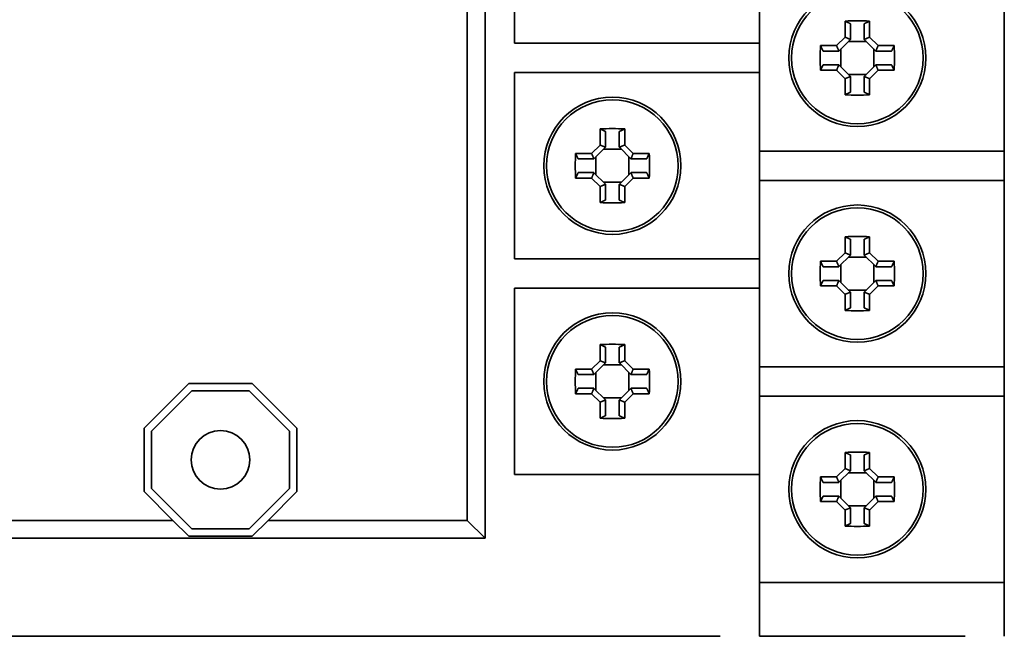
# Model space of a CAD drawing. Header units: millimetres. Extents: x 39 to 182, y 93 to 195.
# Tile 4 of 6: x 69 to 119, y 136 to 167. Entities that reach past the tile are written whole.
import ezdxf

# ---------------------------------------------------------------- set-up
doc = ezdxf.new("R2010")
doc.units = ezdxf.units.MM
doc.layers.add('Visible (ISO)', color=7, linetype='Continuous', lineweight=35)

msp = doc.modelspace()

# ---------------------------------------------------------------- linework, layer by layer
at = {"layer": 'Visible (ISO)'}
for p, q in [((92.616, 178.623), (92.616, 140.623)), ((91.706, 141.533), (91.706, 177.713)), ((94.116, 165.873), (94.116, 175.373)), ((106.616, 175.373), (106.616, 165.873)), ((119.116, 169.873), (119.116, 160.373)), ((110.988, 166.182), (110.988, 166.999)), ((111.266, 166.871), (111.266, 166.073)), ((111.966, 166.073), (111.966, 166.871)), ((112.245, 166.999), (112.245, 166.182)), ((104.616, 165.873), (94.116, 165.873)), ((106.616, 165.873), (104.616, 165.873)), ((106.616, 164.373), (106.616, 165.873)), ((110.557, 165.751), (110.988, 166.182)), ((111.262, 166.069), (110.67, 165.477)), ((112.076, 165.963), (111.156, 165.963)), ((111.262, 166.069), (111.266, 166.073)), ((111.97, 166.069), (111.966, 166.073)), ((112.562, 165.477), (111.97, 166.069)), ((112.245, 166.182), (112.675, 165.751)), ((109.74, 165.751), (110.557, 165.751)), ((110.666, 165.473), (109.869, 165.473)), ((110.67, 165.477), (110.666, 165.473)), ((110.776, 165.583), (110.776, 164.663)), ((112.456, 164.663), (112.456, 165.583)), ((112.562, 165.477), (112.566, 165.473)), ((113.364, 165.473), (112.566, 165.473)), ((112.675, 165.751), (113.492, 165.751)), ((94.116, 154.873), (94.116, 164.373)), ((94.116, 164.373), (104.616, 164.373)), ((104.616, 164.373), (106.616, 164.373)), ((106.616, 164.373), (106.616, 154.873)), ((110.557, 164.494), (109.74, 164.494)), ((109.869, 164.773), (110.666, 164.773)), ((110.988, 164.064), (110.557, 164.494)), ((110.67, 164.769), (110.666, 164.773)), ((110.67, 164.769), (111.262, 164.177)), ((111.97, 164.177), (112.562, 164.769)), ((112.675, 164.494), (112.245, 164.064)), ((112.562, 164.769), (112.566, 164.773)), ((112.566, 164.773), (113.364, 164.773)), ((113.492, 164.494), (112.675, 164.494)), ((110.988, 163.247), (110.988, 164.064)), ((111.156, 164.283), (112.076, 164.283)), ((111.262, 164.177), (111.266, 164.173)), ((111.266, 164.173), (111.266, 163.375)), ((111.97, 164.177), (111.966, 164.173)), ((111.966, 163.375), (111.966, 164.173)), ((112.245, 164.064), (112.245, 163.247)), ((98.488, 160.682), (98.488, 161.499)), ((98.766, 161.371), (98.766, 160.573)), ((99.466, 160.573), (99.466, 161.371)), ((99.745, 161.499), (99.745, 160.682)), ((98.057, 160.251), (98.488, 160.682)), ((98.762, 160.569), (98.17, 159.977)), ((99.576, 160.463), (98.656, 160.463)), ((98.762, 160.569), (98.766, 160.573)), ((99.47, 160.569), (99.466, 160.573)), ((100.062, 159.977), (99.47, 160.569)), ((99.745, 160.682), (100.175, 160.251)), ((117.116, 160.373), (106.616, 160.373)), ((119.116, 160.373), (117.116, 160.373)), ((119.116, 158.873), (119.116, 160.373)), ((97.24, 160.251), (98.057, 160.251)), ((98.166, 159.973), (97.369, 159.973)), ((98.17, 159.977), (98.166, 159.973)), ((98.276, 160.083), (98.276, 159.163)), ((99.956, 159.163), (99.956, 160.083)), ((100.062, 159.977), (100.066, 159.973)), ((100.864, 159.973), (100.066, 159.973)), ((100.175, 160.251), (100.992, 160.251)), ((98.057, 158.994), (97.24, 158.994)), ((97.369, 159.273), (98.166, 159.273)), ((98.488, 158.564), (98.057, 158.994)), ((98.17, 159.269), (98.166, 159.273)), ((98.17, 159.269), (98.762, 158.677)), ((99.47, 158.677), (100.062, 159.269)), ((100.175, 158.994), (99.745, 158.564)), ((100.062, 159.269), (100.066, 159.273)), ((100.066, 159.273), (100.864, 159.273)), ((100.992, 158.994), (100.175, 158.994)), ((106.616, 158.873), (117.116, 158.873)), ((117.116, 158.873), (119.116, 158.873)), ((119.116, 158.873), (119.116, 149.373)), ((98.488, 157.747), (98.488, 158.564)), ((98.656, 158.783), (99.576, 158.783)), ((98.762, 158.677), (98.766, 158.673)), ((98.766, 158.673), (98.766, 157.875)), ((99.47, 158.677), (99.466, 158.673)), ((99.466, 157.875), (99.466, 158.673)), ((99.745, 158.564), (99.745, 157.747)), ((110.988, 155.182), (110.988, 155.999)), ((111.266, 155.871), (111.266, 155.073)), ((111.966, 155.073), (111.966, 155.871)), ((112.245, 155.999), (112.245, 155.182)), ((104.616, 154.873), (94.116, 154.873)), ((106.616, 154.873), (104.616, 154.873)), ((106.616, 153.373), (106.616, 154.873)), ((110.557, 154.751), (110.988, 155.182)), ((111.262, 155.069), (110.67, 154.477)), ((112.076, 154.963), (111.156, 154.963)), ((111.262, 155.069), (111.266, 155.073)), ((111.97, 155.069), (111.966, 155.073)), ((112.562, 154.477), (111.97, 155.069)), ((112.245, 155.182), (112.675, 154.751)), ((109.74, 154.751), (110.557, 154.751)), ((110.666, 154.473), (109.869, 154.473)), ((110.67, 154.477), (110.666, 154.473)), ((110.776, 154.583), (110.776, 153.663)), ((112.456, 153.663), (112.456, 154.583)), ((112.562, 154.477), (112.566, 154.473)), ((113.364, 154.473), (112.566, 154.473)), ((112.675, 154.751), (113.492, 154.751)), ((109.869, 153.773), (110.666, 153.773)), ((110.67, 153.769), (110.666, 153.773)), ((110.67, 153.769), (111.262, 153.177)), ((111.97, 153.177), (112.562, 153.769)), ((112.562, 153.769), (112.566, 153.773)), ((112.566, 153.773), (113.364, 153.773)), ((94.116, 143.873), (94.116, 153.373)), ((94.116, 153.373), (104.616, 153.373)), ((104.616, 153.373), (106.616, 153.373)), ((106.616, 153.373), (106.616, 143.873)), ((110.557, 153.494), (109.74, 153.494)), ((110.988, 153.064), (110.557, 153.494)), ((111.156, 153.283), (112.076, 153.283)), ((112.675, 153.494), (112.245, 153.064)), ((113.492, 153.494), (112.675, 153.494)), ((110.988, 152.247), (110.988, 153.064)), ((111.262, 153.177), (111.266, 153.173)), ((111.266, 153.173), (111.266, 152.375)), ((111.97, 153.177), (111.966, 153.173)), ((111.966, 152.375), (111.966, 153.173)), ((112.245, 153.064), (112.245, 152.247)), ((98.488, 149.682), (98.488, 150.499)), ((98.766, 150.371), (98.766, 149.573)), ((99.466, 149.573), (99.466, 150.371)), ((99.745, 150.499), (99.745, 149.682)), ((97.24, 149.251), (98.057, 149.251)), ((98.057, 149.251), (98.488, 149.682)), ((98.762, 149.569), (98.17, 148.977)), ((99.576, 149.463), (98.656, 149.463)), ((98.762, 149.569), (98.766, 149.573)), ((99.47, 149.569), (99.466, 149.573)), ((100.062, 148.977), (99.47, 149.569)), ((99.745, 149.682), (100.175, 149.251)), ((100.175, 149.251), (100.992, 149.251)), ((117.116, 149.373), (106.616, 149.373)), ((119.116, 149.373), (117.116, 149.373)), ((119.116, 147.873), (119.116, 149.373)), ((98.166, 148.973), (97.369, 148.973)), ((98.17, 148.977), (98.166, 148.973)), ((98.276, 149.083), (98.276, 148.163)), ((99.956, 148.163), (99.956, 149.083)), ((100.062, 148.977), (100.066, 148.973)), ((100.864, 148.973), (100.066, 148.973)), ((75.216, 146.238), (77.501, 148.523)), ((77.501, 148.523), (80.732, 148.523)), ((80.732, 148.523), (83.016, 146.238)), ((97.369, 148.273), (98.166, 148.273)), ((98.17, 148.269), (98.166, 148.273)), ((98.17, 148.269), (98.762, 147.677)), ((99.47, 147.677), (100.062, 148.269)), ((100.062, 148.269), (100.066, 148.273)), ((100.066, 148.273), (100.864, 148.273)), ((75.591, 146.083), (77.656, 148.148)), ((77.656, 148.148), (80.576, 148.148)), ((80.576, 148.148), (82.641, 146.083)), ((98.057, 147.994), (97.24, 147.994)), ((98.488, 147.564), (98.057, 147.994)), ((98.656, 147.783), (99.576, 147.783)), ((100.175, 147.994), (99.745, 147.564)), ((100.992, 147.994), (100.175, 147.994)), ((106.616, 147.873), (117.116, 147.873)), ((117.116, 147.873), (119.116, 147.873)), ((119.116, 147.873), (119.116, 138.373)), ((98.488, 146.747), (98.488, 147.564)), ((98.762, 147.677), (98.766, 147.673)), ((98.766, 147.673), (98.766, 146.875)), ((99.47, 147.677), (99.466, 147.673)), ((99.466, 146.875), (99.466, 147.673)), ((99.745, 147.564), (99.745, 146.747)), ((75.216, 143.008), (75.216, 146.238)), ((83.016, 146.238), (83.016, 143.008)), ((75.591, 143.163), (75.591, 146.083)), ((82.641, 146.083), (82.641, 143.163)), ((110.988, 144.182), (110.988, 144.999)), ((111.266, 144.871), (111.266, 144.073)), ((111.966, 144.073), (111.966, 144.871)), ((112.245, 144.999), (112.245, 144.182)), ((104.616, 143.873), (94.116, 143.873)), ((106.616, 143.873), (104.616, 143.873)), ((106.616, 135.623), (106.616, 143.873)), ((109.74, 143.751), (110.557, 143.751)), ((110.557, 143.751), (110.988, 144.182)), ((111.262, 144.069), (110.67, 143.477)), ((112.076, 143.963), (111.156, 143.963)), ((111.262, 144.069), (111.266, 144.073)), ((111.97, 144.069), (111.966, 144.073)), ((112.562, 143.477), (111.97, 144.069)), ((112.245, 144.182), (112.675, 143.751)), ((112.675, 143.751), (113.492, 143.751)), ((110.666, 143.473), (109.869, 143.473)), ((110.67, 143.477), (110.666, 143.473)), ((110.776, 143.583), (110.776, 142.663)), ((112.456, 142.663), (112.456, 143.583)), ((112.562, 143.477), (112.566, 143.473)), ((113.364, 143.473), (112.566, 143.473)), ((76.691, 141.533), (75.216, 143.008)), ((77.656, 141.098), (75.591, 143.163)), ((82.641, 143.163), (80.576, 141.098)), ((83.016, 143.008), (81.542, 141.533)), ((109.869, 142.773), (110.666, 142.773)), ((110.67, 142.769), (110.666, 142.773)), ((110.67, 142.769), (111.262, 142.177)), ((111.97, 142.177), (112.562, 142.769)), ((112.562, 142.769), (112.566, 142.773)), ((112.566, 142.773), (113.364, 142.773)), ((110.557, 142.494), (109.74, 142.494)), ((110.988, 142.064), (110.557, 142.494)), ((111.156, 142.283), (112.076, 142.283)), ((112.675, 142.494), (112.245, 142.064)), ((113.492, 142.494), (112.675, 142.494)), ((110.988, 141.247), (110.988, 142.064)), ((111.262, 142.177), (111.266, 142.173)), ((111.266, 142.173), (111.266, 141.375)), ((111.97, 142.177), (111.966, 142.173)), ((111.966, 141.375), (111.966, 142.173)), ((112.245, 142.064), (112.245, 141.247)), ((66.526, 141.533), (76.691, 141.533)), ((77.501, 140.723), (76.691, 141.533)), ((81.542, 141.533), (80.732, 140.723)), ((81.542, 141.533), (91.706, 141.533)), ((92.616, 140.623), (91.706, 141.533)), ((80.732, 140.723), (77.501, 140.723)), ((80.576, 141.098), (77.656, 141.098)), ((92.616, 140.623), (65.616, 140.623)), ((117.116, 138.373), (106.616, 138.373)), ((119.116, 138.373), (117.116, 138.373)), ((119.116, 135.623), (119.116, 138.373)), ((104.616, 135.623), (64.116, 135.623)), ((117.116, 135.623), (106.616, 135.623))]:
    msp.add_line(p, q, dxfattribs=at)
at = {"layer": 'Visible (ISO)', "flags": 128}
for points in [[(110.988, 166.999), (111, 166.994), (111.012, 166.988), (111.023, 166.983), (111.035, 166.977), (111.047, 166.972), (111.059, 166.966), (111.071, 166.961), (111.082, 166.955), (111.094, 166.95), (111.106, 166.945), (111.117, 166.939), (111.129, 166.934), (111.14, 166.929), (111.152, 166.923), (111.164, 166.918), (111.175, 166.913), (111.187, 166.907), (111.198, 166.902), (111.209, 166.897), (111.221, 166.892), (111.232, 166.886), (111.244, 166.881), (111.255, 166.876), (111.266, 166.871)], [(111.966, 166.871), (111.978, 166.876), (111.989, 166.881), (112, 166.886), (112.012, 166.892), (112.023, 166.897), (112.035, 166.902), (112.046, 166.907), (112.058, 166.913), (112.069, 166.918), (112.081, 166.923), (112.092, 166.929), (112.104, 166.934), (112.115, 166.939), (112.127, 166.945), (112.139, 166.95), (112.15, 166.955), (112.162, 166.961), (112.174, 166.966), (112.186, 166.972), (112.197, 166.977), (112.209, 166.983), (112.221, 166.988), (112.233, 166.994), (112.245, 166.999)], [(110.988, 166.182), (110.999, 166.177), (111.011, 166.172), (111.022, 166.168), (111.034, 166.163), (111.045, 166.158), (111.056, 166.153), (111.068, 166.149), (111.079, 166.144), (111.091, 166.139), (111.102, 166.134), (111.114, 166.13), (111.125, 166.125), (111.137, 166.12), (111.148, 166.116), (111.159, 166.111), (111.171, 166.106), (111.182, 166.101), (111.194, 166.097), (111.205, 166.092), (111.217, 166.087), (111.228, 166.083), (111.239, 166.078), (111.251, 166.074), (111.262, 166.069)], [(112.245, 166.182), (112.233, 166.177), (112.222, 166.172), (112.211, 166.168), (112.199, 166.163), (112.188, 166.158), (112.176, 166.153), (112.165, 166.149), (112.153, 166.144), (112.142, 166.139), (112.13, 166.134), (112.119, 166.13), (112.108, 166.125), (112.096, 166.12), (112.085, 166.116), (112.073, 166.111), (112.062, 166.106), (112.05, 166.101), (112.039, 166.097), (112.027, 166.092), (112.016, 166.087), (112.005, 166.083), (111.993, 166.078), (111.982, 166.074), (111.97, 166.069)], [(109.869, 165.473), (109.863, 165.484), (109.858, 165.496), (109.853, 165.507), (109.848, 165.518), (109.842, 165.53), (109.837, 165.541), (109.832, 165.553), (109.827, 165.564), (109.821, 165.576), (109.816, 165.587), (109.811, 165.599), (109.805, 165.61), (109.8, 165.622), (109.795, 165.634), (109.789, 165.645), (109.784, 165.657), (109.778, 165.669), (109.773, 165.68), (109.768, 165.692), (109.762, 165.704), (109.757, 165.716), (109.751, 165.728), (109.746, 165.74), (109.74, 165.751)], [(110.557, 165.751), (110.562, 165.74), (110.567, 165.729), (110.572, 165.717), (110.576, 165.706), (110.581, 165.694), (110.586, 165.683), (110.591, 165.671), (110.595, 165.66), (110.6, 165.649), (110.605, 165.637), (110.61, 165.626), (110.614, 165.614), (110.619, 165.603), (110.624, 165.591), (110.628, 165.58), (110.633, 165.568), (110.638, 165.557), (110.642, 165.546), (110.647, 165.534), (110.652, 165.523), (110.656, 165.511), (110.661, 165.5), (110.666, 165.488), (110.67, 165.477)], [(112.675, 165.751), (112.671, 165.74), (112.666, 165.729), (112.661, 165.717), (112.656, 165.706), (112.651, 165.694), (112.647, 165.683), (112.642, 165.671), (112.637, 165.66), (112.633, 165.649), (112.628, 165.637), (112.623, 165.626), (112.618, 165.614), (112.614, 165.603), (112.609, 165.591), (112.604, 165.58), (112.6, 165.568), (112.595, 165.557), (112.59, 165.546), (112.586, 165.534), (112.581, 165.523), (112.576, 165.511), (112.572, 165.5), (112.567, 165.488), (112.562, 165.477)], [(113.492, 165.751), (113.487, 165.74), (113.481, 165.728), (113.476, 165.716), (113.471, 165.704), (113.465, 165.692), (113.46, 165.68), (113.454, 165.669), (113.449, 165.657), (113.443, 165.645), (113.438, 165.634), (113.433, 165.622), (113.427, 165.61), (113.422, 165.599), (113.417, 165.587), (113.411, 165.576), (113.406, 165.564), (113.401, 165.553), (113.395, 165.541), (113.39, 165.53), (113.385, 165.518), (113.38, 165.507), (113.374, 165.496), (113.369, 165.484), (113.364, 165.473)], [(109.74, 164.494), (109.746, 164.506), (109.751, 164.518), (109.757, 164.53), (109.762, 164.542), (109.768, 164.554), (109.773, 164.565), (109.778, 164.577), (109.784, 164.589), (109.789, 164.601), (109.795, 164.612), (109.8, 164.624), (109.805, 164.635), (109.811, 164.647), (109.816, 164.659), (109.821, 164.67), (109.827, 164.682), (109.832, 164.693), (109.837, 164.705), (109.842, 164.716), (109.848, 164.728), (109.853, 164.739), (109.858, 164.75), (109.863, 164.762), (109.869, 164.773)], [(110.557, 164.494), (110.562, 164.506), (110.567, 164.517), (110.572, 164.529), (110.576, 164.54), (110.581, 164.552), (110.586, 164.563), (110.591, 164.574), (110.595, 164.586), (110.6, 164.597), (110.605, 164.609), (110.61, 164.62), (110.614, 164.632), (110.619, 164.643), (110.624, 164.655), (110.628, 164.666), (110.633, 164.677), (110.638, 164.689), (110.642, 164.7), (110.647, 164.712), (110.652, 164.723), (110.656, 164.735), (110.661, 164.746), (110.666, 164.758), (110.67, 164.769)], [(112.675, 164.494), (112.671, 164.506), (112.666, 164.517), (112.661, 164.529), (112.656, 164.54), (112.651, 164.552), (112.647, 164.563), (112.642, 164.574), (112.637, 164.586), (112.633, 164.597), (112.628, 164.609), (112.623, 164.62), (112.618, 164.632), (112.614, 164.643), (112.609, 164.655), (112.604, 164.666), (112.6, 164.677), (112.595, 164.689), (112.59, 164.7), (112.586, 164.712), (112.581, 164.723), (112.576, 164.735), (112.572, 164.746), (112.567, 164.758), (112.562, 164.769)], [(113.364, 164.773), (113.369, 164.762), (113.374, 164.75), (113.38, 164.739), (113.385, 164.728), (113.39, 164.716), (113.395, 164.705), (113.401, 164.693), (113.406, 164.682), (113.411, 164.67), (113.417, 164.659), (113.422, 164.647), (113.427, 164.635), (113.433, 164.624), (113.438, 164.612), (113.443, 164.601), (113.449, 164.589), (113.454, 164.577), (113.46, 164.565), (113.465, 164.554), (113.471, 164.542), (113.476, 164.53), (113.481, 164.518), (113.487, 164.506), (113.492, 164.494)], [(110.988, 164.064), (110.999, 164.069), (111.011, 164.074), (111.022, 164.078), (111.034, 164.083), (111.045, 164.088), (111.056, 164.093), (111.068, 164.097), (111.079, 164.102), (111.091, 164.107), (111.102, 164.111), (111.114, 164.116), (111.125, 164.121), (111.137, 164.126), (111.148, 164.13), (111.159, 164.135), (111.171, 164.14), (111.182, 164.144), (111.194, 164.149), (111.205, 164.154), (111.217, 164.158), (111.228, 164.163), (111.239, 164.168), (111.251, 164.172), (111.262, 164.177)], [(112.245, 164.064), (112.233, 164.069), (112.222, 164.074), (112.211, 164.078), (112.199, 164.083), (112.188, 164.088), (112.176, 164.093), (112.165, 164.097), (112.153, 164.102), (112.142, 164.107), (112.13, 164.111), (112.119, 164.116), (112.108, 164.121), (112.096, 164.126), (112.085, 164.13), (112.073, 164.135), (112.062, 164.14), (112.05, 164.144), (112.039, 164.149), (112.027, 164.154), (112.016, 164.158), (112.005, 164.163), (111.993, 164.168), (111.982, 164.172), (111.97, 164.177)], [(111.266, 163.375), (111.255, 163.37), (111.244, 163.365), (111.232, 163.36), (111.221, 163.354), (111.209, 163.349), (111.198, 163.344), (111.187, 163.339), (111.175, 163.333), (111.164, 163.328), (111.152, 163.323), (111.14, 163.317), (111.129, 163.312), (111.117, 163.307), (111.106, 163.301), (111.094, 163.296), (111.082, 163.29), (111.071, 163.285), (111.059, 163.28), (111.047, 163.274), (111.035, 163.269), (111.023, 163.263), (111.012, 163.258), (111, 163.252), (110.988, 163.247)], [(112.245, 163.247), (112.233, 163.252), (112.221, 163.258), (112.209, 163.263), (112.197, 163.269), (112.186, 163.274), (112.174, 163.28), (112.162, 163.285), (112.15, 163.29), (112.139, 163.296), (112.127, 163.301), (112.115, 163.307), (112.104, 163.312), (112.092, 163.317), (112.081, 163.323), (112.069, 163.328), (112.058, 163.333), (112.046, 163.339), (112.035, 163.344), (112.023, 163.349), (112.012, 163.354), (112, 163.36), (111.989, 163.365), (111.978, 163.37), (111.966, 163.375)], [(98.488, 161.499), (98.5, 161.494), (98.512, 161.488), (98.523, 161.483), (98.535, 161.477), (98.547, 161.472), (98.559, 161.466), (98.571, 161.461), (98.582, 161.455), (98.594, 161.45), (98.606, 161.445), (98.617, 161.439), (98.629, 161.434), (98.64, 161.429), (98.652, 161.423), (98.664, 161.418), (98.675, 161.413), (98.687, 161.407), (98.698, 161.402), (98.709, 161.397), (98.721, 161.392), (98.732, 161.386), (98.744, 161.381), (98.755, 161.376), (98.766, 161.371)], [(99.466, 161.371), (99.478, 161.376), (99.489, 161.381), (99.5, 161.386), (99.512, 161.392), (99.523, 161.397), (99.535, 161.402), (99.546, 161.407), (99.558, 161.413), (99.569, 161.418), (99.581, 161.423), (99.592, 161.429), (99.604, 161.434), (99.615, 161.439), (99.627, 161.445), (99.639, 161.45), (99.65, 161.455), (99.662, 161.461), (99.674, 161.466), (99.686, 161.472), (99.697, 161.477), (99.709, 161.483), (99.721, 161.488), (99.733, 161.494), (99.745, 161.499)], [(98.488, 160.682), (98.499, 160.677), (98.511, 160.672), (98.522, 160.668), (98.534, 160.663), (98.545, 160.658), (98.556, 160.653), (98.568, 160.649), (98.579, 160.644), (98.591, 160.639), (98.602, 160.634), (98.614, 160.63), (98.625, 160.625), (98.637, 160.62), (98.648, 160.616), (98.659, 160.611), (98.671, 160.606), (98.682, 160.601), (98.694, 160.597), (98.705, 160.592), (98.717, 160.587), (98.728, 160.583), (98.739, 160.578), (98.751, 160.574), (98.762, 160.569)], [(99.745, 160.682), (99.733, 160.677), (99.722, 160.672), (99.711, 160.668), (99.699, 160.663), (99.688, 160.658), (99.676, 160.653), (99.665, 160.649), (99.653, 160.644), (99.642, 160.639), (99.63, 160.634), (99.619, 160.63), (99.608, 160.625), (99.596, 160.62), (99.585, 160.616), (99.573, 160.611), (99.562, 160.606), (99.55, 160.601), (99.539, 160.597), (99.527, 160.592), (99.516, 160.587), (99.505, 160.583), (99.493, 160.578), (99.482, 160.574), (99.47, 160.569)], [(97.369, 159.973), (97.363, 159.984), (97.358, 159.996), (97.353, 160.007), (97.348, 160.018), (97.342, 160.03), (97.337, 160.041), (97.332, 160.053), (97.327, 160.064), (97.321, 160.076), (97.316, 160.087), (97.311, 160.099), (97.305, 160.11), (97.3, 160.122), (97.295, 160.134), (97.289, 160.145), (97.284, 160.157), (97.278, 160.169), (97.273, 160.18), (97.268, 160.192), (97.262, 160.204), (97.257, 160.216), (97.251, 160.228), (97.246, 160.24), (97.24, 160.251)], [(98.057, 160.251), (98.062, 160.24), (98.067, 160.229), (98.072, 160.217), (98.076, 160.206), (98.081, 160.194), (98.086, 160.183), (98.091, 160.171), (98.095, 160.16), (98.1, 160.149), (98.105, 160.137), (98.11, 160.126), (98.114, 160.114), (98.119, 160.103), (98.124, 160.091), (98.128, 160.08), (98.133, 160.068), (98.138, 160.057), (98.142, 160.046), (98.147, 160.034), (98.152, 160.023), (98.156, 160.011), (98.161, 160), (98.166, 159.988), (98.17, 159.977)], [(100.175, 160.251), (100.171, 160.24), (100.166, 160.229), (100.161, 160.217), (100.156, 160.206), (100.151, 160.194), (100.147, 160.183), (100.142, 160.171), (100.137, 160.16), (100.133, 160.149), (100.128, 160.137), (100.123, 160.126), (100.118, 160.114), (100.114, 160.103), (100.109, 160.091), (100.104, 160.08), (100.1, 160.068), (100.095, 160.057), (100.09, 160.046), (100.086, 160.034), (100.081, 160.023), (100.076, 160.011), (100.072, 160), (100.067, 159.988), (100.062, 159.977)], [(100.992, 160.251), (100.987, 160.24), (100.981, 160.228), (100.976, 160.216), (100.971, 160.204), (100.965, 160.192), (100.96, 160.18), (100.954, 160.169), (100.949, 160.157), (100.943, 160.145), (100.938, 160.134), (100.933, 160.122), (100.927, 160.11), (100.922, 160.099), (100.917, 160.087), (100.911, 160.076), (100.906, 160.064), (100.901, 160.053), (100.895, 160.041), (100.89, 160.03), (100.885, 160.018), (100.88, 160.007), (100.874, 159.996), (100.869, 159.984), (100.864, 159.973)], [(97.24, 158.994), (97.246, 159.006), (97.251, 159.018), (97.257, 159.03), (97.262, 159.042), (97.268, 159.054), (97.273, 159.065), (97.278, 159.077), (97.284, 159.089), (97.289, 159.101), (97.295, 159.112), (97.3, 159.124), (97.305, 159.135), (97.311, 159.147), (97.316, 159.159), (97.321, 159.17), (97.327, 159.182), (97.332, 159.193), (97.337, 159.205), (97.342, 159.216), (97.348, 159.228), (97.353, 159.239), (97.358, 159.25), (97.363, 159.262), (97.369, 159.273)], [(98.057, 158.994), (98.062, 159.006), (98.067, 159.017), (98.072, 159.029), (98.076, 159.04), (98.081, 159.052), (98.086, 159.063), (98.091, 159.074), (98.095, 159.086), (98.1, 159.097), (98.105, 159.109), (98.11, 159.12), (98.114, 159.132), (98.119, 159.143), (98.124, 159.155), (98.128, 159.166), (98.133, 159.177), (98.138, 159.189), (98.142, 159.2), (98.147, 159.212), (98.152, 159.223), (98.156, 159.235), (98.161, 159.246), (98.166, 159.258), (98.17, 159.269)], [(100.175, 158.994), (100.171, 159.006), (100.166, 159.017), (100.161, 159.029), (100.156, 159.04), (100.151, 159.052), (100.147, 159.063), (100.142, 159.074), (100.137, 159.086), (100.133, 159.097), (100.128, 159.109), (100.123, 159.12), (100.118, 159.132), (100.114, 159.143), (100.109, 159.155), (100.104, 159.166), (100.1, 159.177), (100.095, 159.189), (100.09, 159.2), (100.086, 159.212), (100.081, 159.223), (100.076, 159.235), (100.072, 159.246), (100.067, 159.258), (100.062, 159.269)], [(100.864, 159.273), (100.869, 159.262), (100.874, 159.25), (100.88, 159.239), (100.885, 159.228), (100.89, 159.216), (100.895, 159.205), (100.901, 159.193), (100.906, 159.182), (100.911, 159.17), (100.917, 159.159), (100.922, 159.147), (100.927, 159.135), (100.933, 159.124), (100.938, 159.112), (100.943, 159.101), (100.949, 159.089), (100.954, 159.077), (100.96, 159.065), (100.965, 159.054), (100.971, 159.042), (100.976, 159.03), (100.981, 159.018), (100.987, 159.006), (100.992, 158.994)], [(98.488, 158.564), (98.499, 158.569), (98.511, 158.574), (98.522, 158.578), (98.534, 158.583), (98.545, 158.588), (98.556, 158.593), (98.568, 158.597), (98.579, 158.602), (98.591, 158.607), (98.602, 158.611), (98.614, 158.616), (98.625, 158.621), (98.637, 158.626), (98.648, 158.63), (98.659, 158.635), (98.671, 158.64), (98.682, 158.644), (98.694, 158.649), (98.705, 158.654), (98.717, 158.658), (98.728, 158.663), (98.739, 158.668), (98.751, 158.672), (98.762, 158.677)], [(99.745, 158.564), (99.733, 158.569), (99.722, 158.574), (99.711, 158.578), (99.699, 158.583), (99.688, 158.588), (99.676, 158.593), (99.665, 158.597), (99.653, 158.602), (99.642, 158.607), (99.63, 158.611), (99.619, 158.616), (99.608, 158.621), (99.596, 158.626), (99.585, 158.63), (99.573, 158.635), (99.562, 158.64), (99.55, 158.644), (99.539, 158.649), (99.527, 158.654), (99.516, 158.658), (99.505, 158.663), (99.493, 158.668), (99.482, 158.672), (99.47, 158.677)], [(98.766, 157.875), (98.755, 157.87), (98.744, 157.865), (98.732, 157.86), (98.721, 157.854), (98.709, 157.849), (98.698, 157.844), (98.687, 157.839), (98.675, 157.833), (98.664, 157.828), (98.652, 157.823), (98.64, 157.817), (98.629, 157.812), (98.617, 157.807), (98.606, 157.801), (98.594, 157.796), (98.582, 157.79), (98.571, 157.785), (98.559, 157.78), (98.547, 157.774), (98.535, 157.769), (98.523, 157.763), (98.512, 157.758), (98.5, 157.752), (98.488, 157.747)], [(99.745, 157.747), (99.733, 157.752), (99.721, 157.758), (99.709, 157.763), (99.697, 157.769), (99.686, 157.774), (99.674, 157.78), (99.662, 157.785), (99.65, 157.79), (99.639, 157.796), (99.627, 157.801), (99.615, 157.807), (99.604, 157.812), (99.592, 157.817), (99.581, 157.823), (99.569, 157.828), (99.558, 157.833), (99.546, 157.839), (99.535, 157.844), (99.523, 157.849), (99.512, 157.854), (99.5, 157.86), (99.489, 157.865), (99.478, 157.87), (99.466, 157.875)], [(110.988, 155.999), (111, 155.994), (111.012, 155.988), (111.023, 155.983), (111.035, 155.977), (111.047, 155.972), (111.059, 155.966), (111.071, 155.961), (111.082, 155.955), (111.094, 155.95), (111.106, 155.945), (111.117, 155.939), (111.129, 155.934), (111.14, 155.929), (111.152, 155.923), (111.164, 155.918), (111.175, 155.913), (111.187, 155.907), (111.198, 155.902), (111.209, 155.897), (111.221, 155.892), (111.232, 155.886), (111.244, 155.881), (111.255, 155.876), (111.266, 155.871)], [(111.966, 155.871), (111.978, 155.876), (111.989, 155.881), (112, 155.886), (112.012, 155.892), (112.023, 155.897), (112.035, 155.902), (112.046, 155.907), (112.058, 155.913), (112.069, 155.918), (112.081, 155.923), (112.092, 155.929), (112.104, 155.934), (112.115, 155.939), (112.127, 155.945), (112.139, 155.95), (112.15, 155.955), (112.162, 155.961), (112.174, 155.966), (112.186, 155.972), (112.197, 155.977), (112.209, 155.983), (112.221, 155.988), (112.233, 155.994), (112.245, 155.999)], [(110.988, 155.182), (110.999, 155.177), (111.011, 155.172), (111.022, 155.168), (111.034, 155.163), (111.045, 155.158), (111.056, 155.153), (111.068, 155.149), (111.079, 155.144), (111.091, 155.139), (111.102, 155.134), (111.114, 155.13), (111.125, 155.125), (111.137, 155.12), (111.148, 155.116), (111.159, 155.111), (111.171, 155.106), (111.182, 155.101), (111.194, 155.097), (111.205, 155.092), (111.217, 155.087), (111.228, 155.083), (111.239, 155.078), (111.251, 155.074), (111.262, 155.069)], [(112.245, 155.182), (112.233, 155.177), (112.222, 155.172), (112.211, 155.168), (112.199, 155.163), (112.188, 155.158), (112.176, 155.153), (112.165, 155.149), (112.153, 155.144), (112.142, 155.139), (112.13, 155.134), (112.119, 155.13), (112.108, 155.125), (112.096, 155.12), (112.085, 155.116), (112.073, 155.111), (112.062, 155.106), (112.05, 155.101), (112.039, 155.097), (112.027, 155.092), (112.016, 155.087), (112.005, 155.083), (111.993, 155.078), (111.982, 155.074), (111.97, 155.069)], [(109.869, 154.473), (109.863, 154.484), (109.858, 154.496), (109.853, 154.507), (109.848, 154.518), (109.842, 154.53), (109.837, 154.541), (109.832, 154.553), (109.827, 154.564), (109.821, 154.576), (109.816, 154.587), (109.811, 154.599), (109.805, 154.61), (109.8, 154.622), (109.795, 154.634), (109.789, 154.645), (109.784, 154.657), (109.778, 154.669), (109.773, 154.68), (109.768, 154.692), (109.762, 154.704), (109.757, 154.716), (109.751, 154.728), (109.746, 154.74), (109.74, 154.751)], [(110.557, 154.751), (110.562, 154.74), (110.567, 154.729), (110.572, 154.717), (110.576, 154.706), (110.581, 154.694), (110.586, 154.683), (110.591, 154.671), (110.595, 154.66), (110.6, 154.649), (110.605, 154.637), (110.61, 154.626), (110.614, 154.614), (110.619, 154.603), (110.624, 154.591), (110.628, 154.58), (110.633, 154.568), (110.638, 154.557), (110.642, 154.546), (110.647, 154.534), (110.652, 154.523), (110.656, 154.511), (110.661, 154.5), (110.666, 154.488), (110.67, 154.477)], [(112.675, 154.751), (112.671, 154.74), (112.666, 154.729), (112.661, 154.717), (112.656, 154.706), (112.651, 154.694), (112.647, 154.683), (112.642, 154.671), (112.637, 154.66), (112.633, 154.649), (112.628, 154.637), (112.623, 154.626), (112.618, 154.614), (112.614, 154.603), (112.609, 154.591), (112.604, 154.58), (112.6, 154.568), (112.595, 154.557), (112.59, 154.546), (112.586, 154.534), (112.581, 154.523), (112.576, 154.511), (112.572, 154.5), (112.567, 154.488), (112.562, 154.477)], [(113.492, 154.751), (113.487, 154.74), (113.481, 154.728), (113.476, 154.716), (113.471, 154.704), (113.465, 154.692), (113.46, 154.68), (113.454, 154.669), (113.449, 154.657), (113.443, 154.645), (113.438, 154.634), (113.433, 154.622), (113.427, 154.61), (113.422, 154.599), (113.417, 154.587), (113.411, 154.576), (113.406, 154.564), (113.401, 154.553), (113.395, 154.541), (113.39, 154.53), (113.385, 154.518), (113.38, 154.507), (113.374, 154.496), (113.369, 154.484), (113.364, 154.473)], [(109.74, 153.494), (109.746, 153.506), (109.751, 153.518), (109.757, 153.53), (109.762, 153.542), (109.768, 153.554), (109.773, 153.565), (109.778, 153.577), (109.784, 153.589), (109.789, 153.601), (109.795, 153.612), (109.8, 153.624), (109.805, 153.635), (109.811, 153.647), (109.816, 153.659), (109.821, 153.67), (109.827, 153.682), (109.832, 153.693), (109.837, 153.705), (109.842, 153.716), (109.848, 153.728), (109.853, 153.739), (109.858, 153.75), (109.863, 153.762), (109.869, 153.773)], [(110.557, 153.494), (110.562, 153.506), (110.567, 153.517), (110.572, 153.529), (110.576, 153.54), (110.581, 153.552), (110.586, 153.563), (110.591, 153.574), (110.595, 153.586), (110.6, 153.597), (110.605, 153.609), (110.61, 153.62), (110.614, 153.632), (110.619, 153.643), (110.624, 153.655), (110.628, 153.666), (110.633, 153.677), (110.638, 153.689), (110.642, 153.7), (110.647, 153.712), (110.652, 153.723), (110.656, 153.735), (110.661, 153.746), (110.666, 153.758), (110.67, 153.769)], [(112.675, 153.494), (112.671, 153.506), (112.666, 153.517), (112.661, 153.529), (112.656, 153.54), (112.651, 153.552), (112.647, 153.563), (112.642, 153.574), (112.637, 153.586), (112.633, 153.597), (112.628, 153.609), (112.623, 153.62), (112.618, 153.632), (112.614, 153.643), (112.609, 153.655), (112.604, 153.666), (112.6, 153.677), (112.595, 153.689), (112.59, 153.7), (112.586, 153.712), (112.581, 153.723), (112.576, 153.735), (112.572, 153.746), (112.567, 153.758), (112.562, 153.769)], [(113.364, 153.773), (113.369, 153.762), (113.374, 153.75), (113.38, 153.739), (113.385, 153.728), (113.39, 153.716), (113.395, 153.705), (113.401, 153.693), (113.406, 153.682), (113.411, 153.67), (113.417, 153.659), (113.422, 153.647), (113.427, 153.635), (113.433, 153.624), (113.438, 153.612), (113.443, 153.601), (113.449, 153.589), (113.454, 153.577), (113.46, 153.565), (113.465, 153.554), (113.471, 153.542), (113.476, 153.53), (113.481, 153.518), (113.487, 153.506), (113.492, 153.494)], [(110.988, 153.064), (110.999, 153.069), (111.011, 153.074), (111.022, 153.078), (111.034, 153.083), (111.045, 153.088), (111.056, 153.093), (111.068, 153.097), (111.079, 153.102), (111.091, 153.107), (111.102, 153.111), (111.114, 153.116), (111.125, 153.121), (111.137, 153.126), (111.148, 153.13), (111.159, 153.135), (111.171, 153.14), (111.182, 153.144), (111.194, 153.149), (111.205, 153.154), (111.217, 153.158), (111.228, 153.163), (111.239, 153.168), (111.251, 153.172), (111.262, 153.177)], [(112.245, 153.064), (112.233, 153.069), (112.222, 153.074), (112.211, 153.078), (112.199, 153.083), (112.188, 153.088), (112.176, 153.093), (112.165, 153.097), (112.153, 153.102), (112.142, 153.107), (112.13, 153.111), (112.119, 153.116), (112.108, 153.121), (112.096, 153.126), (112.085, 153.13), (112.073, 153.135), (112.062, 153.14), (112.05, 153.144), (112.039, 153.149), (112.027, 153.154), (112.016, 153.158), (112.005, 153.163), (111.993, 153.168), (111.982, 153.172), (111.97, 153.177)], [(111.266, 152.375), (111.255, 152.37), (111.244, 152.365), (111.232, 152.36), (111.221, 152.354), (111.209, 152.349), (111.198, 152.344), (111.187, 152.339), (111.175, 152.333), (111.164, 152.328), (111.152, 152.323), (111.14, 152.317), (111.129, 152.312), (111.117, 152.307), (111.106, 152.301), (111.094, 152.296), (111.082, 152.29), (111.071, 152.285), (111.059, 152.28), (111.047, 152.274), (111.035, 152.269), (111.023, 152.263), (111.012, 152.258), (111, 152.252), (110.988, 152.247)], [(112.245, 152.247), (112.233, 152.252), (112.221, 152.258), (112.209, 152.263), (112.197, 152.269), (112.186, 152.274), (112.174, 152.28), (112.162, 152.285), (112.15, 152.29), (112.139, 152.296), (112.127, 152.301), (112.115, 152.307), (112.104, 152.312), (112.092, 152.317), (112.081, 152.323), (112.069, 152.328), (112.058, 152.333), (112.046, 152.339), (112.035, 152.344), (112.023, 152.349), (112.012, 152.354), (112, 152.36), (111.989, 152.365), (111.978, 152.37), (111.966, 152.375)], [(98.488, 150.499), (98.5, 150.494), (98.512, 150.488), (98.523, 150.483), (98.535, 150.477), (98.547, 150.472), (98.559, 150.466), (98.571, 150.461), (98.582, 150.455), (98.594, 150.45), (98.606, 150.445), (98.617, 150.439), (98.629, 150.434), (98.64, 150.429), (98.652, 150.423), (98.664, 150.418), (98.675, 150.413), (98.687, 150.407), (98.698, 150.402), (98.709, 150.397), (98.721, 150.392), (98.732, 150.386), (98.744, 150.381), (98.755, 150.376), (98.766, 150.371)], [(99.466, 150.371), (99.478, 150.376), (99.489, 150.381), (99.5, 150.386), (99.512, 150.392), (99.523, 150.397), (99.535, 150.402), (99.546, 150.407), (99.558, 150.413), (99.569, 150.418), (99.581, 150.423), (99.592, 150.429), (99.604, 150.434), (99.615, 150.439), (99.627, 150.445), (99.639, 150.45), (99.65, 150.455), (99.662, 150.461), (99.674, 150.466), (99.686, 150.472), (99.697, 150.477), (99.709, 150.483), (99.721, 150.488), (99.733, 150.494), (99.745, 150.499)], [(97.369, 148.973), (97.363, 148.984), (97.358, 148.996), (97.353, 149.007), (97.348, 149.018), (97.342, 149.03), (97.337, 149.041), (97.332, 149.053), (97.327, 149.064), (97.321, 149.076), (97.316, 149.087), (97.311, 149.099), (97.305, 149.11), (97.3, 149.122), (97.295, 149.134), (97.289, 149.145), (97.284, 149.157), (97.278, 149.169), (97.273, 149.18), (97.268, 149.192), (97.262, 149.204), (97.257, 149.216), (97.251, 149.228), (97.246, 149.24), (97.24, 149.251)], [(98.057, 149.251), (98.062, 149.24), (98.067, 149.229), (98.072, 149.217), (98.076, 149.206), (98.081, 149.194), (98.086, 149.183), (98.091, 149.171), (98.095, 149.16), (98.1, 149.149), (98.105, 149.137), (98.11, 149.126), (98.114, 149.114), (98.119, 149.103), (98.124, 149.091), (98.128, 149.08), (98.133, 149.068), (98.138, 149.057), (98.142, 149.046), (98.147, 149.034), (98.152, 149.023), (98.156, 149.011), (98.161, 149), (98.166, 148.988), (98.17, 148.977)], [(98.488, 149.682), (98.499, 149.677), (98.511, 149.672), (98.522, 149.668), (98.534, 149.663), (98.545, 149.658), (98.556, 149.653), (98.568, 149.649), (98.579, 149.644), (98.591, 149.639), (98.602, 149.634), (98.614, 149.63), (98.625, 149.625), (98.637, 149.62), (98.648, 149.616), (98.659, 149.611), (98.671, 149.606), (98.682, 149.601), (98.694, 149.597), (98.705, 149.592), (98.717, 149.587), (98.728, 149.583), (98.739, 149.578), (98.751, 149.574), (98.762, 149.569)], [(99.745, 149.682), (99.733, 149.677), (99.722, 149.672), (99.711, 149.668), (99.699, 149.663), (99.688, 149.658), (99.676, 149.653), (99.665, 149.649), (99.653, 149.644), (99.642, 149.639), (99.63, 149.634), (99.619, 149.63), (99.608, 149.625), (99.596, 149.62), (99.585, 149.616), (99.573, 149.611), (99.562, 149.606), (99.55, 149.601), (99.539, 149.597), (99.527, 149.592), (99.516, 149.587), (99.505, 149.583), (99.493, 149.578), (99.482, 149.574), (99.47, 149.569)], [(100.175, 149.251), (100.171, 149.24), (100.166, 149.229), (100.161, 149.217), (100.156, 149.206), (100.151, 149.194), (100.147, 149.183), (100.142, 149.171), (100.137, 149.16), (100.133, 149.149), (100.128, 149.137), (100.123, 149.126), (100.118, 149.114), (100.114, 149.103), (100.109, 149.091), (100.104, 149.08), (100.1, 149.068), (100.095, 149.057), (100.09, 149.046), (100.086, 149.034), (100.081, 149.023), (100.076, 149.011), (100.072, 149), (100.067, 148.988), (100.062, 148.977)], [(100.992, 149.251), (100.987, 149.24), (100.981, 149.228), (100.976, 149.216), (100.971, 149.204), (100.965, 149.192), (100.96, 149.18), (100.954, 149.169), (100.949, 149.157), (100.943, 149.145), (100.938, 149.134), (100.933, 149.122), (100.927, 149.11), (100.922, 149.099), (100.917, 149.087), (100.911, 149.076), (100.906, 149.064), (100.901, 149.053), (100.895, 149.041), (100.89, 149.03), (100.885, 149.018), (100.88, 149.007), (100.874, 148.996), (100.869, 148.984), (100.864, 148.973)], [(97.24, 147.994), (97.246, 148.006), (97.251, 148.018), (97.257, 148.03), (97.262, 148.042), (97.268, 148.054), (97.273, 148.065), (97.278, 148.077), (97.284, 148.089), (97.289, 148.101), (97.295, 148.112), (97.3, 148.124), (97.305, 148.135), (97.311, 148.147), (97.316, 148.159), (97.321, 148.17), (97.327, 148.182), (97.332, 148.193), (97.337, 148.205), (97.342, 148.216), (97.348, 148.228), (97.353, 148.239), (97.358, 148.25), (97.363, 148.262), (97.369, 148.273)], [(98.057, 147.994), (98.062, 148.006), (98.067, 148.017), (98.072, 148.029), (98.076, 148.04), (98.081, 148.052), (98.086, 148.063), (98.091, 148.074), (98.095, 148.086), (98.1, 148.097), (98.105, 148.109), (98.11, 148.12), (98.114, 148.132), (98.119, 148.143), (98.124, 148.155), (98.128, 148.166), (98.133, 148.177), (98.138, 148.189), (98.142, 148.2), (98.147, 148.212), (98.152, 148.223), (98.156, 148.235), (98.161, 148.246), (98.166, 148.258), (98.17, 148.269)], [(100.175, 147.994), (100.171, 148.006), (100.166, 148.017), (100.161, 148.029), (100.156, 148.04), (100.151, 148.052), (100.147, 148.063), (100.142, 148.074), (100.137, 148.086), (100.133, 148.097), (100.128, 148.109), (100.123, 148.12), (100.118, 148.132), (100.114, 148.143), (100.109, 148.155), (100.104, 148.166), (100.1, 148.177), (100.095, 148.189), (100.09, 148.2), (100.086, 148.212), (100.081, 148.223), (100.076, 148.235), (100.072, 148.246), (100.067, 148.258), (100.062, 148.269)], [(100.864, 148.273), (100.869, 148.262), (100.874, 148.25), (100.88, 148.239), (100.885, 148.228), (100.89, 148.216), (100.895, 148.205), (100.901, 148.193), (100.906, 148.182), (100.911, 148.17), (100.917, 148.159), (100.922, 148.147), (100.927, 148.135), (100.933, 148.124), (100.938, 148.112), (100.943, 148.101), (100.949, 148.089), (100.954, 148.077), (100.96, 148.065), (100.965, 148.054), (100.971, 148.042), (100.976, 148.03), (100.981, 148.018), (100.987, 148.006), (100.992, 147.994)], [(98.488, 147.564), (98.499, 147.569), (98.511, 147.574), (98.522, 147.578), (98.534, 147.583), (98.545, 147.588), (98.556, 147.593), (98.568, 147.597), (98.579, 147.602), (98.591, 147.607), (98.602, 147.611), (98.614, 147.616), (98.625, 147.621), (98.637, 147.626), (98.648, 147.63), (98.659, 147.635), (98.671, 147.64), (98.682, 147.644), (98.694, 147.649), (98.705, 147.654), (98.717, 147.658), (98.728, 147.663), (98.739, 147.668), (98.751, 147.672), (98.762, 147.677)], [(99.745, 147.564), (99.733, 147.569), (99.722, 147.574), (99.711, 147.578), (99.699, 147.583), (99.688, 147.588), (99.676, 147.593), (99.665, 147.597), (99.653, 147.602), (99.642, 147.607), (99.63, 147.611), (99.619, 147.616), (99.608, 147.621), (99.596, 147.626), (99.585, 147.63), (99.573, 147.635), (99.562, 147.64), (99.55, 147.644), (99.539, 147.649), (99.527, 147.654), (99.516, 147.658), (99.505, 147.663), (99.493, 147.668), (99.482, 147.672), (99.47, 147.677)], [(98.766, 146.875), (98.755, 146.87), (98.744, 146.865), (98.732, 146.86), (98.721, 146.854), (98.709, 146.849), (98.698, 146.844), (98.687, 146.839), (98.675, 146.833), (98.664, 146.828), (98.652, 146.823), (98.64, 146.817), (98.629, 146.812), (98.617, 146.807), (98.606, 146.801), (98.594, 146.796), (98.582, 146.79), (98.571, 146.785), (98.559, 146.78), (98.547, 146.774), (98.535, 146.769), (98.523, 146.763), (98.512, 146.758), (98.5, 146.752), (98.488, 146.747)], [(99.745, 146.747), (99.733, 146.752), (99.721, 146.758), (99.709, 146.763), (99.697, 146.769), (99.686, 146.774), (99.674, 146.78), (99.662, 146.785), (99.65, 146.79), (99.639, 146.796), (99.627, 146.801), (99.615, 146.807), (99.604, 146.812), (99.592, 146.817), (99.581, 146.823), (99.569, 146.828), (99.558, 146.833), (99.546, 146.839), (99.535, 146.844), (99.523, 146.849), (99.512, 146.854), (99.5, 146.86), (99.489, 146.865), (99.478, 146.87), (99.466, 146.875)], [(110.988, 144.999), (111, 144.994), (111.012, 144.988), (111.023, 144.983), (111.035, 144.977), (111.047, 144.972), (111.059, 144.966), (111.071, 144.961), (111.082, 144.955), (111.094, 144.95), (111.106, 144.945), (111.117, 144.939), (111.129, 144.934), (111.14, 144.929), (111.152, 144.923), (111.164, 144.918), (111.175, 144.913), (111.187, 144.907), (111.198, 144.902), (111.209, 144.897), (111.221, 144.892), (111.232, 144.886), (111.244, 144.881), (111.255, 144.876), (111.266, 144.871)], [(111.966, 144.871), (111.978, 144.876), (111.989, 144.881), (112, 144.886), (112.012, 144.892), (112.023, 144.897), (112.035, 144.902), (112.046, 144.907), (112.058, 144.913), (112.069, 144.918), (112.081, 144.923), (112.092, 144.929), (112.104, 144.934), (112.115, 144.939), (112.127, 144.945), (112.139, 144.95), (112.15, 144.955), (112.162, 144.961), (112.174, 144.966), (112.186, 144.972), (112.197, 144.977), (112.209, 144.983), (112.221, 144.988), (112.233, 144.994), (112.245, 144.999)], [(109.869, 143.473), (109.863, 143.484), (109.858, 143.496), (109.853, 143.507), (109.848, 143.518), (109.842, 143.53), (109.837, 143.541), (109.832, 143.553), (109.827, 143.564), (109.821, 143.576), (109.816, 143.587), (109.811, 143.599), (109.805, 143.61), (109.8, 143.622), (109.795, 143.634), (109.789, 143.645), (109.784, 143.657), (109.778, 143.669), (109.773, 143.68), (109.768, 143.692), (109.762, 143.704), (109.757, 143.716), (109.751, 143.728), (109.746, 143.74), (109.74, 143.751)], [(110.557, 143.751), (110.562, 143.74), (110.567, 143.729), (110.572, 143.717), (110.576, 143.706), (110.581, 143.694), (110.586, 143.683), (110.591, 143.671), (110.595, 143.66), (110.6, 143.649), (110.605, 143.637), (110.61, 143.626), (110.614, 143.614), (110.619, 143.603), (110.624, 143.591), (110.628, 143.58), (110.633, 143.568), (110.638, 143.557), (110.642, 143.546), (110.647, 143.534), (110.652, 143.523), (110.656, 143.511), (110.661, 143.5), (110.666, 143.488), (110.67, 143.477)], [(110.988, 144.182), (110.999, 144.177), (111.011, 144.172), (111.022, 144.168), (111.034, 144.163), (111.045, 144.158), (111.056, 144.153), (111.068, 144.149), (111.079, 144.144), (111.091, 144.139), (111.102, 144.134), (111.114, 144.13), (111.125, 144.125), (111.137, 144.12), (111.148, 144.116), (111.159, 144.111), (111.171, 144.106), (111.182, 144.101), (111.194, 144.097), (111.205, 144.092), (111.217, 144.087), (111.228, 144.083), (111.239, 144.078), (111.251, 144.074), (111.262, 144.069)], [(112.245, 144.182), (112.233, 144.177), (112.222, 144.172), (112.211, 144.168), (112.199, 144.163), (112.188, 144.158), (112.176, 144.153), (112.165, 144.149), (112.153, 144.144), (112.142, 144.139), (112.13, 144.134), (112.119, 144.13), (112.108, 144.125), (112.096, 144.12), (112.085, 144.116), (112.073, 144.111), (112.062, 144.106), (112.05, 144.101), (112.039, 144.097), (112.027, 144.092), (112.016, 144.087), (112.005, 144.083), (111.993, 144.078), (111.982, 144.074), (111.97, 144.069)], [(112.675, 143.751), (112.671, 143.74), (112.666, 143.729), (112.661, 143.717), (112.656, 143.706), (112.651, 143.694), (112.647, 143.683), (112.642, 143.671), (112.637, 143.66), (112.633, 143.649), (112.628, 143.637), (112.623, 143.626), (112.618, 143.614), (112.614, 143.603), (112.609, 143.591), (112.604, 143.58), (112.6, 143.568), (112.595, 143.557), (112.59, 143.546), (112.586, 143.534), (112.581, 143.523), (112.576, 143.511), (112.572, 143.5), (112.567, 143.488), (112.562, 143.477)], [(113.492, 143.751), (113.487, 143.74), (113.481, 143.728), (113.476, 143.716), (113.471, 143.704), (113.465, 143.692), (113.46, 143.68), (113.454, 143.669), (113.449, 143.657), (113.443, 143.645), (113.438, 143.634), (113.433, 143.622), (113.427, 143.61), (113.422, 143.599), (113.417, 143.587), (113.411, 143.576), (113.406, 143.564), (113.401, 143.553), (113.395, 143.541), (113.39, 143.53), (113.385, 143.518), (113.38, 143.507), (113.374, 143.496), (113.369, 143.484), (113.364, 143.473)], [(109.74, 142.494), (109.746, 142.506), (109.751, 142.518), (109.757, 142.53), (109.762, 142.542), (109.768, 142.554), (109.773, 142.565), (109.778, 142.577), (109.784, 142.589), (109.789, 142.601), (109.795, 142.612), (109.8, 142.624), (109.805, 142.635), (109.811, 142.647), (109.816, 142.659), (109.821, 142.67), (109.827, 142.682), (109.832, 142.693), (109.837, 142.705), (109.842, 142.716), (109.848, 142.728), (109.853, 142.739), (109.858, 142.75), (109.863, 142.762), (109.869, 142.773)], [(110.557, 142.494), (110.562, 142.506), (110.567, 142.517), (110.572, 142.529), (110.576, 142.54), (110.581, 142.552), (110.586, 142.563), (110.591, 142.574), (110.595, 142.586), (110.6, 142.597), (110.605, 142.609), (110.61, 142.62), (110.614, 142.632), (110.619, 142.643), (110.624, 142.655), (110.628, 142.666), (110.633, 142.677), (110.638, 142.689), (110.642, 142.7), (110.647, 142.712), (110.652, 142.723), (110.656, 142.735), (110.661, 142.746), (110.666, 142.758), (110.67, 142.769)], [(112.675, 142.494), (112.671, 142.506), (112.666, 142.517), (112.661, 142.529), (112.656, 142.54), (112.651, 142.552), (112.647, 142.563), (112.642, 142.574), (112.637, 142.586), (112.633, 142.597), (112.628, 142.609), (112.623, 142.62), (112.618, 142.632), (112.614, 142.643), (112.609, 142.655), (112.604, 142.666), (112.6, 142.677), (112.595, 142.689), (112.59, 142.7), (112.586, 142.712), (112.581, 142.723), (112.576, 142.735), (112.572, 142.746), (112.567, 142.758), (112.562, 142.769)], [(113.364, 142.773), (113.369, 142.762), (113.374, 142.75), (113.38, 142.739), (113.385, 142.728), (113.39, 142.716), (113.395, 142.705), (113.401, 142.693), (113.406, 142.682), (113.411, 142.67), (113.417, 142.659), (113.422, 142.647), (113.427, 142.635), (113.433, 142.624), (113.438, 142.612), (113.443, 142.601), (113.449, 142.589), (113.454, 142.577), (113.46, 142.565), (113.465, 142.554), (113.471, 142.542), (113.476, 142.53), (113.481, 142.518), (113.487, 142.506), (113.492, 142.494)], [(110.988, 142.064), (110.999, 142.069), (111.011, 142.074), (111.022, 142.078), (111.034, 142.083), (111.045, 142.088), (111.056, 142.093), (111.068, 142.097), (111.079, 142.102), (111.091, 142.107), (111.102, 142.111), (111.114, 142.116), (111.125, 142.121), (111.137, 142.126), (111.148, 142.13), (111.159, 142.135), (111.171, 142.14), (111.182, 142.144), (111.194, 142.149), (111.205, 142.154), (111.217, 142.158), (111.228, 142.163), (111.239, 142.168), (111.251, 142.172), (111.262, 142.177)], [(112.245, 142.064), (112.233, 142.069), (112.222, 142.074), (112.211, 142.078), (112.199, 142.083), (112.188, 142.088), (112.176, 142.093), (112.165, 142.097), (112.153, 142.102), (112.142, 142.107), (112.13, 142.111), (112.119, 142.116), (112.108, 142.121), (112.096, 142.126), (112.085, 142.13), (112.073, 142.135), (112.062, 142.14), (112.05, 142.144), (112.039, 142.149), (112.027, 142.154), (112.016, 142.158), (112.005, 142.163), (111.993, 142.168), (111.982, 142.172), (111.97, 142.177)], [(111.266, 141.375), (111.255, 141.37), (111.244, 141.365), (111.232, 141.36), (111.221, 141.354), (111.209, 141.349), (111.198, 141.344), (111.187, 141.339), (111.175, 141.333), (111.164, 141.328), (111.152, 141.323), (111.14, 141.317), (111.129, 141.312), (111.117, 141.307), (111.106, 141.301), (111.094, 141.296), (111.082, 141.29), (111.071, 141.285), (111.059, 141.28), (111.047, 141.274), (111.035, 141.269), (111.023, 141.263), (111.012, 141.258), (111, 141.252), (110.988, 141.247)], [(112.245, 141.247), (112.233, 141.252), (112.221, 141.258), (112.209, 141.263), (112.197, 141.269), (112.186, 141.274), (112.174, 141.28), (112.162, 141.285), (112.15, 141.29), (112.139, 141.296), (112.127, 141.301), (112.115, 141.307), (112.104, 141.312), (112.092, 141.317), (112.081, 141.323), (112.069, 141.328), (112.058, 141.333), (112.046, 141.339), (112.035, 141.344), (112.023, 141.349), (112.012, 141.354), (112, 141.36), (111.989, 141.365), (111.978, 141.37), (111.966, 141.375)]]:
    msp.add_lwpolyline(points, dxfattribs=at)
at = {"layer": 'Visible (ISO)'}
for centre, radius in [((111.616, 165.123), 3.5), ((111.616, 165.123), 3.36), ((99.116, 159.623), 3.5), ((99.116, 159.623), 3.36), ((111.616, 154.123), 3.5), ((111.616, 154.123), 3.36), ((99.116, 148.623), 3.5), ((99.116, 148.623), 3.36), ((111.616, 143.123), 3.5), ((111.616, 143.123), 3.36), ((79.116, 144.623), 1.5)]:
    msp.add_circle(centre, radius, dxfattribs=at)
for centre, major_axis in [((111.616, 164.432), (-5.176, 0)), ((112.308, 165.123), (0, -5.176)), ((110.925, 165.123), (0, 5.176)), ((111.616, 165.814), (5.176, 0)), ((99.116, 158.932), (-5.176, 0)), ((99.808, 159.623), (0, -5.176)), ((98.425, 159.623), (0, 5.176)), ((99.116, 160.314), (5.176, 0)), ((111.616, 153.432), (-5.176, 0)), ((112.308, 154.123), (0, -5.176)), ((110.925, 154.123), (0, 5.176)), ((111.616, 154.814), (5.176, 0)), ((99.116, 147.932), (-5.176, 0)), ((99.808, 148.623), (0, -5.176)), ((98.425, 148.623), (0, 5.176)), ((99.116, 149.314), (5.176, 0)), ((111.616, 142.432), (-5.176, 0)), ((112.308, 143.123), (0, -5.176)), ((110.925, 143.123), (0, 5.176)), ((111.616, 143.814), (5.176, 0))]:
    msp.add_ellipse(centre, major_axis=major_axis, ratio=0.499722, start_param=4.590662, end_param=4.834116, dxfattribs=at)

doc.saveas('drawing.dxf')
